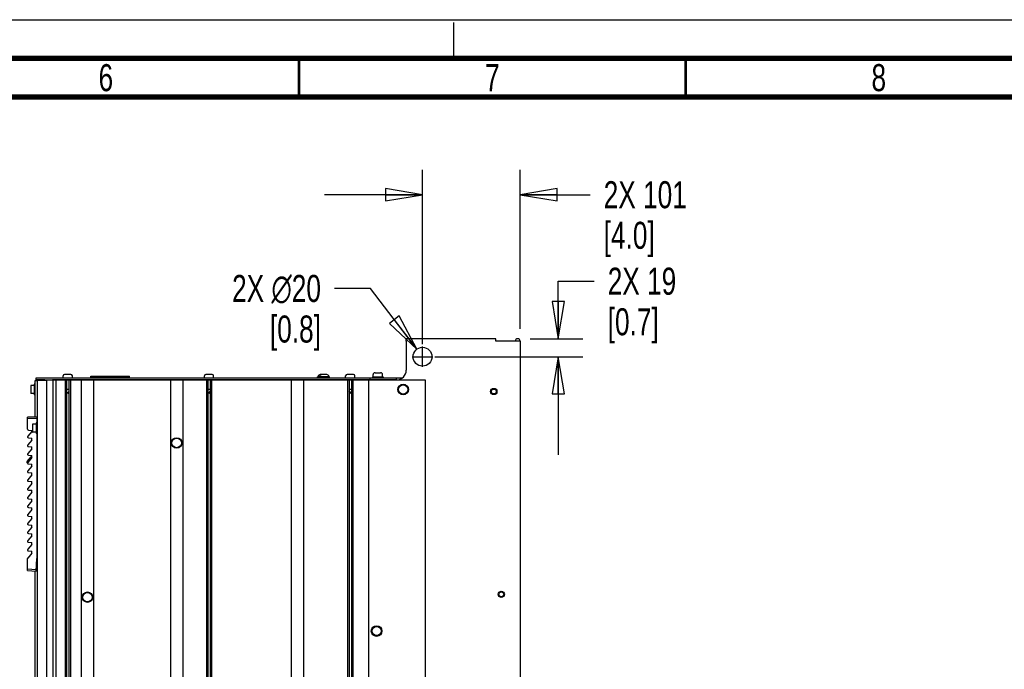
# Paper-space layout 'SUBMITTAL_E2H_2_1' of a CAD drawing. Header units: millimetres. Extents: x 0 to 841, y 0 to 594.
# Tile 46 of 67: x 284 to 412, y 510 to 594. Entities that reach past the tile are written whole.
import ezdxf

# ---------------------------------------------------------------- set-up
doc = ezdxf.new("R2010")
doc.units = ezdxf.units.MM
doc.header["$LTSCALE"] = 46.255
doc.linetypes.add('CENTER', pattern=[0.6, 0.375, -0.075, 0.075, -0.075])
doc.linetypes.add('DASHED', pattern=[0.2, 0.1, -0.1])
doc.layers.get('0').update_dxf_attribs({"linetype": 'CONTINUOUS'})
for name, color, linetype in [('002___PRT_ALL_AXES', 7, 'CONTINUOUS'), ('02___PRT_ALL_AXES', 7, 'CONTINUOUS'), ('CHAMFERS', 7, 'CONTINUOUS'), ('DATUM', 7, 'CONTINUOUS'), ('DEFAULT_1', 7, 'CENTER'), ('DRAFTS', 7, 'CONTINUOUS'), ('NOTES', 7, 'CONTINUOUS'), ('ROUNDS', 7, 'CONTINUOUS')]:
    doc.layers.add(name, color=color, linetype=linetype)
doc.styles.get("Standard").update_dxf_attribs({"font": 'txt', "width": 0.725})
doc.dimstyles.new('DIMSTYLE_1', dxfattribs={"dimtxt": 3.5, "dimasz": 4.8, "dimexe": 3.2, "dimexo": 1.6, "dimgap": 1.75, "dimtad": 0, "dimtih": 1, "dimtoh": 1, "dimdec": 1, "dimzin": 0, "dimdsep": 46, "dimtxsty": 'STANDARD', "dimblk": 'CLOSED', "dimblk1": 'CLOSED', "dimblk2": 'CLOSED', "dimcen": 0.09, "dimadec": 0, "dimazin": 0, "dimtp": 0.4, "dimtm": 0.4, "dimtfac": 1, "dimtdec": 1, "dimtofl": 0, "dimtmove": 0, "dimatfit": 3, "dimldrblk": 'CLOSED', "dimfxl": 1, "dimtolj": 1, "dimtzin": 0, "dimarcsym": 0})
doc.dimstyles.new('DIMSTYLE_2', dxfattribs={"dimtxt": 3.5, "dimasz": 4.8, "dimexe": 3.2, "dimexo": 1.6, "dimtad": 0, "dimtih": 1, "dimtoh": 1, "dimdec": 1, "dimzin": 0, "dimdsep": 46, "dimtxsty": 'STANDARD', "dimblk": 'CLOSED', "dimblk1": 'CLOSED', "dimblk2": 'CLOSED', "dimcen": 0.09, "dimadec": 0, "dimazin": 0, "dimtp": 0.4, "dimtm": 0.4, "dimtfac": 1, "dimtdec": 1, "dimtofl": 0, "dimtmove": 0, "dimatfit": 2, "dimldrblk": 'CLOSED', "dimfxl": 1, "dimtolj": 1, "dimtzin": 0, "dimarcsym": 0})

# ---------------------------------------------------------------- blocks, each defined once
blk = doc.blocks.new('_CLOSED')
at = {"color": 0, "linetype": 'BYBLOCK'}
for p, q in [((0, 0), (-1, 0.167)), ((-1, 0.167), (-1, -0.167)), ((-1, -0.167), (0, 0)), ((-1, 0), (0, 0))]:
    blk.add_line(p, q, dxfattribs=at)
blk = doc.blocks.new('*D15')
at = {"color": 2, "linetype": 'CONTINUOUS'}
for p, q in [((329.73, 559.22), (325.08, 559.22)), ((335.73, 551.36), (329.73, 559.22))]:
    blk.add_line(p, q, dxfattribs=at)
at = {"color": 2, "linetype": 'CONTINUOUS', "xscale": 4.8, "yscale": 4.8, "zscale": 4.8, "rotation": 307.3697860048}
blk.add_blockref('_CLOSED', (335.73, 551.36), dxfattribs=at)
at = {"color": 2, "linetype": 'CONTINUOUS', "insert": (323.33, 560.97), "char_height": 3.5, "width": 17.3542, "attachment_point": 3, "line_spacing_factor": 0.9}
blk.add_mtext('2X \\Fgdt;{\\Fgdt;n}\\Ftxt;20\\P[0.8]', dxfattribs=at)
blk = doc.blocks.new('*D16')
at = {"color": 2, "linetype": 'CONTINUOUS'}
for p, q in [((336.47, 569.6), (336.47, 574.55)), ((349.11, 569.6), (349.11, 574.55)), ((336.47, 571.35), (323.77, 571.35)), ((349.11, 571.35), (358.16, 571.35)), ((336.47, 551.99), (336.47, 569.6)), ((349.11, 553.99), (349.11, 569.6))]:
    blk.add_line(p, q, dxfattribs=at)
at = {"color": 2, "linetype": 'CONTINUOUS', "xscale": 4.8, "yscale": 4.8, "zscale": 4.8}
blk.add_blockref('_CLOSED', (336.47, 571.35), dxfattribs=at)
at = {"color": 2, "linetype": 'CONTINUOUS', "xscale": 4.8, "yscale": 4.8, "zscale": 4.8, "rotation": 180}
blk.add_blockref('_CLOSED', (349.11, 571.35), dxfattribs=at)
at = {"color": 2, "linetype": 'CONTINUOUS', "insert": (359.91, 573.1), "char_height": 3.5, "width": 15.225, "attachment_point": 1, "line_spacing_factor": 0.9}
blk.add_mtext('2X 101\\P[4.0]', dxfattribs=at)
blk = doc.blocks.new('*D17')
at = {"color": 2, "linetype": 'CONTINUOUS'}
for p, q in [((354.03, 552.72), (354.03, 560.16)), ((354.03, 560.16), (358.68, 560.16)), ((350.38, 552.72), (357.23, 552.72)), ((338.07, 550.39), (357.23, 550.39)), ((354.03, 550.39), (354.03, 537.69))]:
    blk.add_line(p, q, dxfattribs=at)
at = {"color": 2, "linetype": 'CONTINUOUS', "xscale": 4.8, "yscale": 4.8, "zscale": 4.8}
for p, rotation in [((354.03, 552.72), 270), ((354.03, 550.39), 90)]:
    blk.add_blockref('_CLOSED', p, dxfattribs=dict(at, rotation=rotation))
at = {"color": 2, "linetype": 'CONTINUOUS', "insert": (360.43, 561.91), "char_height": 3.5, "width": 12.6875, "attachment_point": 1, "line_spacing_factor": 0.9}
blk.add_mtext('2X 19\\P[0.7]', dxfattribs=at)

psp = doc.layouts.new('SUBMITTAL_E2H_2_1')

# ---------------------------------------------------------------- linework, layer by layer
at = {"color": 7, "linetype": 'CONTINUOUS'}
for p, q in [((0, 594), (841, 594)), ((0, 594), (841, 594)), ((290.98, 548.09), (290.17, 548.09)), ((293.54, 547.64), (293.54, 547.89)), ((293.54, 547.89), (298.54, 547.89)), ((298.54, 547.64), (298.54, 547.89)), ((309.25, 548.09), (308.44, 548.09)), ((322.87, 547.64), (322.87, 547.79)), ((324.45, 547.79), (322.87, 547.79)), ((323.08, 547.64), (323.08, 547.79)), ((324.08, 548.08), (323.24, 548.08)), ((324.45, 547.64), (324.45, 547.79)), ((327.52, 548.09), (326.71, 548.09)), ((330.33, 548.32), (331.05, 548.32)), ((285.78, 546.66), (285.78, 545.64)), ((286.23, 546.67), (285.79, 546.67)), ((286.23, 546.67), (286.23, 545.63)), ((286.24, 546.84), (286.24, 545.46)), ((286.36, 546.84), (286.24, 546.84)), ((286.61, 547.3), (286.61, 322.49)), ((286.87, 547.3), (286.87, 547.37)), ((286.87, 547.37), (286.99, 547.37)), ((287.62, 547.39), (288.6, 547.39)), ((288.67, 322.39), (288.67, 547.39)), ((289.09, 322.39), (289.09, 547.39)), ((290.24, 547.39), (290.24, 322.39)), ((290.43, 547.39), (290.43, 322.39)), ((290.72, 547.39), (290.72, 322.39)), ((290.91, 547.39), (290.91, 322.39)), ((292.31, 547.39), (292.31, 322.39)), ((293.9, 547.39), (293.9, 322.39)), ((303.86, 547.39), (303.86, 322.39)), ((305.45, 547.39), (305.45, 322.39)), ((308.51, 547.39), (308.51, 322.39)), ((308.7, 547.39), (308.7, 322.39)), ((308.99, 547.39), (308.99, 322.39)), ((309.18, 547.39), (309.18, 322.39)), ((319.49, 547.39), (319.49, 322.39)), ((321.08, 547.39), (321.08, 322.39)), ((326.78, 547.39), (326.78, 322.39)), ((326.97, 547.39), (326.97, 322.39)), ((327.26, 547.39), (327.26, 322.39)), ((327.44, 547.39), (327.44, 322.39)), ((329.49, 547.39), (329.49, 322.39)), ((332.97, 547.39), (336.83, 547.39)), ((336.83, 547.39), (336.83, 322.39)), ((286.23, 545.63), (285.79, 545.63)), ((286.24, 546.37), (286.23, 546.37)), ((286.24, 545.92), (286.23, 545.92)), ((286.36, 545.46), (286.24, 545.46)), ((290.72, 546.16), (290.43, 546.16)), ((290.58, 545.64), (290.43, 545.89)), ((290.58, 545.64), (290.72, 545.89)), ((308.99, 546.16), (308.7, 546.16)), ((308.84, 545.64), (308.7, 545.89)), ((308.84, 545.64), (308.99, 545.89)), ((327.26, 546.16), (326.97, 546.16)), ((327.11, 545.64), (326.97, 545.89)), ((327.11, 545.64), (327.26, 545.89)), ((286.03, 541.65), (286.03, 540.64)), ((286.48, 541.66), (286.04, 541.66)), ((286.48, 541.66), (286.48, 540.62)), ((286.49, 541.83), (286.49, 540.46)), ((286.61, 541.83), (286.49, 541.83)), ((286.61, 542.29), (286.59, 542.29)), ((286.61, 542.22), (286.59, 542.22)), ((285.94, 540.73), (285.4, 540.1)), ((285.48, 540.89), (285.94, 540.85)), ((285.94, 540.73), (285.94, 540.85)), ((286.48, 540.62), (286.04, 540.62)), ((286.49, 541.37), (286.48, 541.37)), ((286.49, 540.92), (286.48, 540.92)), ((286.61, 540.46), (286.49, 540.46)), ((285.94, 539.6), (285.4, 538.97)), ((285.48, 539.89), (285.94, 539.85)), ((285.94, 539.6), (285.94, 539.85)), ((285.94, 538.48), (285.4, 537.85)), ((285.48, 538.77), (285.94, 538.73)), ((285.48, 537.64), (285.94, 537.6)), ((285.94, 538.48), (285.94, 538.73)), ((285.94, 537.35), (285.94, 537.6)), ((285.94, 537.35), (285.4, 536.72)), ((285.48, 536.52), (285.94, 536.48)), ((285.94, 536.23), (285.94, 536.48)), ((285.94, 536.23), (285.4, 535.6)), ((285.94, 535.1), (285.4, 534.47)), ((285.48, 535.39), (285.94, 535.35)), ((285.94, 535.1), (285.94, 535.35)), ((285.94, 533.98), (285.4, 533.35)), ((285.48, 534.27), (285.94, 534.23)), ((285.94, 533.98), (285.94, 534.23)), ((285.94, 532.85), (285.4, 532.22)), ((285.48, 533.14), (285.94, 533.1)), ((285.94, 532.85), (285.94, 533.1)), ((285.94, 531.72), (285.4, 531.09)), ((285.48, 532.01), (285.94, 531.97)), ((285.94, 531.72), (285.94, 531.97)), ((285.94, 530.6), (285.4, 529.97)), ((285.48, 530.89), (285.94, 530.85)), ((285.94, 530.6), (285.94, 530.85)), ((285.94, 529.47), (285.4, 528.84)), ((285.48, 529.76), (285.94, 529.72)), ((285.94, 529.47), (285.94, 529.72)), ((285.94, 528.35), (285.4, 527.72)), ((285.48, 528.64), (285.94, 528.6)), ((285.48, 527.51), (285.94, 527.47)), ((285.94, 528.35), (285.94, 528.6)), ((285.94, 527.22), (285.94, 527.47)), ((285.94, 527.22), (285.4, 526.59)), ((285.48, 526.39), (285.94, 526.35)), ((285.94, 526.1), (285.94, 526.35)), ((285.94, 526.1), (285.4, 525.47)), ((285.94, 524.97), (285.4, 524.34)), ((285.48, 525.26), (285.94, 525.22)), ((285.94, 524.97), (285.94, 525.22)), ((286.59, 523.1), (286.51, 523.1)), ((286.59, 523.16), (286.52, 523.16)), ((286.59, 523.1), (286.59, 523.16)), ((286.61, 523.16), (286.59, 523.16)), ((286.61, 523.1), (286.59, 523.1))]:
    psp.add_line(p, q, dxfattribs=at)
at = {"color": 7, "linetype": 'DASHED'}
psp.add_line((340.5, 589), (340.5, 594), dxfattribs=at)
at = {"color": 3, "linetype": 'CONTINUOUS'}
for p, q in [((334.36, 552.39), (334.36, 552.72)), ((345.96, 552.72), (334.36, 552.72)), ((345.96, 552.39), (345.96, 552.72)), ((349.11, 552.39), (345.96, 552.39)), ((349.11, 552.39), (349.11, 321.64)), ((298.54, 547.66), (293.54, 547.66))]:
    psp.add_line(p, q, dxfattribs=at)
at = {"color": 7, "linetype": 'CONTINUOUS'}
for points, const_width in [([(836, 589), (15, 589)], 0.7), ([(320.5, 584), (320.5, 589)], 0.35), ([(370.5, 584), (370.5, 589)], 0.35), ([(831, 584), (20, 584)], 0.7)]:
    psp.add_lwpolyline(points, dxfattribs=dict(at, const_width=const_width))
at = {"color": 3, "linetype": 'CONTINUOUS'}
for centre, radius in [((336.47, 550.39), 1.22), ((345.69, 545.89), 0.312), ((346.66, 519.64), 0.312)]:
    psp.add_circle(centre, radius, dxfattribs=at)
at = {"color": 7, "linetype": 'CONTINUOUS'}
for centre in [(304.66, 539.23), (293.11, 519.27)]:
    psp.add_circle(centre, 0.613, dxfattribs=at)
at = {"color": 3, "linetype": 'CONTINUOUS'}
psp.add_arc((348.78, 552.39), 0.325, 0, 180, dxfattribs=at)
at = {"color": 7, "linetype": 'CONTINUOUS'}
for centre, radius, start, end in [((290.17, 547.9), 0.188, 90, 180), ((290.98, 547.9), 0.188, 0, 90), ((308.44, 547.9), 0.188, 90, 180), ((309.25, 547.9), 0.188, 0, 90), ((323.24, 547.79), 0.287, 90, 180), ((323.45, 547.79), 0.287, 90, 180), ((324.08, 547.79), 0.287, 0, 90), ((326.71, 547.9), 0.188, 90, 180), ((327.52, 547.9), 0.188, 0, 90), ((330.33, 548.07), 0.25, 90, 180), ((331.05, 548.07), 0.25, 0, 90), ((285.79, 546.66), 0.0125, 90, 180), ((285.79, 545.64), 0.0125, 180, 270), ((286.04, 541.65), 0.0125, 90, 180), ((285.49, 541.01), 0.125, 180, 265), ((286.04, 540.64), 0.0125, 180, 270), ((285.49, 540.02), 0.125, 139.3987, 265), ((285.49, 538.89), 0.125, 139.3987, 265), ((285.49, 537.77), 0.125, 139.3987, 265), ((285.49, 536.64), 0.125, 139.3987, 265), ((285.49, 535.52), 0.125, 139.3987, 265), ((285.49, 534.39), 0.125, 139.3987, 265), ((285.49, 533.26), 0.125, 139.3987, 265), ((285.49, 532.14), 0.125, 139.3987, 265), ((285.49, 531.01), 0.125, 139.3987, 265), ((285.49, 529.89), 0.125, 139.3987, 265), ((285.49, 528.76), 0.125, 139.3987, 265), ((285.49, 527.64), 0.125, 139.3987, 265), ((285.49, 526.51), 0.125, 139.3987, 265), ((285.49, 525.39), 0.125, 139.3987, 265), ((285.49, 524.26), 0.125, 139.3987, 180)]:
    psp.add_arc(centre, radius, start, end, dxfattribs=at)
at = {"layer": '002___PRT_ALL_AXES', "color": 7, "linetype": 'CONTINUOUS'}
for p, q in [((286.99, 547.39), (286.99, 547.3)), ((287.62, 547.3), (287.62, 547.39)), ((288.67, 322.39), (288.67, 547.39))]:
    psp.add_line(p, q, dxfattribs=at)
for centre in [(345.69, 545.89), (346.66, 519.64)]:
    psp.add_circle(centre, 0.406, dxfattribs=at)
at = {"layer": '02___PRT_ALL_AXES', "color": 7, "linetype": 'CONTINUOUS'}
for p, q in [((330.01, 547.8), (330.01, 547.64)), ((330.01, 547.8), (331.36, 547.8)), ((330.08, 547.8), (330.08, 548.07)), ((331.3, 547.8), (331.3, 548.07)), ((331.36, 547.8), (331.36, 547.64))]:
    psp.add_line(p, q, dxfattribs=at)
for centre in [(304.66, 539.23), (293.11, 519.27)]:
    psp.add_circle(centre, 0.675, dxfattribs=at)
at = {"layer": 'CHAMFERS', "color": 7, "linetype": 'CONTINUOUS'}
for p, q in [((286.59, 542.57), (285.37, 542.55)), ((285.37, 541.01), (285.37, 542.55)), ((286.59, 542.38), (285.37, 542.36)), ((286.59, 542.57), (286.59, 542.38)), ((285.37, 522.73), (285.37, 524.26)), ((286.49, 522.65), (286.59, 524.29)), ((285.37, 522.92), (286.5, 522.84)), ((285.37, 522.73), (286.49, 522.65))]:
    psp.add_line(p, q, dxfattribs=at)
at = {"layer": 'DATUM', "color": 7, "linetype": 'CONTINUOUS'}
psp.add_line((286.36, 547.3), (286.61, 547.3), dxfattribs=at)
for centre in [(333.97, 546.14), (330.53, 514.89)]:
    psp.add_circle(centre, 0.688, dxfattribs=at)
at = {"layer": 'DEFAULT_1', "color": 7, "linetype": 'CENTER'}
for p, q in [((336.47, 549.07), (336.47, 551.71)), ((335.15, 550.39), (337.79, 550.39))]:
    psp.add_line(p, q, dxfattribs=at)
at = {"layer": 'DRAFTS', "color": 7, "linetype": 'CONTINUOUS'}
for p, q in [((285.31, 536.81), (285.84, 537.43)), ((286.57, 524), (286.57, 523.61)), ((286.57, 523.61), (286.59, 523.69)), ((286.57, 523.61), (286.59, 523.61)), ((286.59, 523.26), (286.59, 523.16))]:
    psp.add_line(p, q, dxfattribs=at)
for centre, start, end in [((285.4, 536.73), 139.3987, 255.8638), ((285.93, 537.35), 90.5, 139.3987)]:
    psp.add_arc(centre, 0.125, start, end, dxfattribs=at)
at = {"layer": 'NOTES', "color": 7, "linetype": 'CONTINUOUS'}
for p, q in [((286.36, 542.57), (286.36, 547.3)), ((287.8, 547.3), (286.61, 547.3)), ((287.8, 547.3), (287.8, 322.49)), ((286.36, 506.24), (286.36, 522.65))]:
    psp.add_line(p, q, dxfattribs=at)
for centre in [(333.97, 546.14), (330.53, 514.89)]:
    psp.add_circle(centre, 0.594, dxfattribs=at)
at = {"layer": 'ROUNDS', "color": 3, "linetype": 'CONTINUOUS'}
for p, q in [((334.36, 552.39), (334.36, 548.64)), ((286.5, 547.41), (333.08, 547.41))]:
    psp.add_line(p, q, dxfattribs=at)
at = {"layer": 'ROUNDS', "color": 7, "linetype": 'CONTINUOUS'}
for p, q in [((289.98, 547.71), (289.98, 547.9)), ((291.17, 547.71), (291.17, 547.9)), ((308.25, 547.71), (308.25, 547.9)), ((309.44, 547.71), (309.44, 547.9)), ((326.52, 547.71), (326.52, 547.9)), ((327.71, 547.71), (327.71, 547.9)), ((286.5, 547.39), (286.5, 547.64)), ((286.5, 547.64), (333.85, 547.64)), ((287.62, 547.39), (286.5, 547.39)), ((288.6, 547.39), (288.6, 547.41)), ((332.97, 547.39), (288.6, 547.39)), ((329.69, 547.39), (329.69, 547.64)), ((333.08, 547.64), (333.08, 547.41)), ((286.59, 542.38), (286.59, 541.83)), ((286.59, 540.46), (286.59, 524.29)), ((286.59, 523.2), (286.59, 524.29))]:
    psp.add_line(p, q, dxfattribs=at)
at = {"layer": 'ROUNDS', "color": 3, "linetype": 'CONTINUOUS'}
psp.add_arc((333.11, 548.64), 1.25, 270, 360, dxfattribs=at)
at = {"layer": 'ROUNDS', "color": 7, "linetype": 'CONTINUOUS'}
for centre, start, end in [((290.04, 547.71), 180, 270), ((291.11, 547.71), 270, 360), ((308.31, 547.71), 180, 270), ((309.38, 547.71), 270, 360), ((326.58, 547.71), 180, 270), ((327.64, 547.71), 270, 360)]:
    psp.add_arc(centre, 0.0625, start, end, dxfattribs=at)

# ---------------------------------------------------------------- texts
at = {"color": 2, "linetype": 'CONTINUOUS', "char_height": 3.5, "width": 2.5375, "attachment_point": 2, "line_spacing_factor": 0.9}
for s, insert in [('6', (295.5, 588.25)), ('7', (345.5, 588.25)), ('8', (395.5, 588.25))]:
    psp.add_mtext(s, dxfattribs=dict(at, insert=insert))

# ---------------------------------------------------------------- dimensions: what is measured, and where the dimension line sits
at = {"color": 2, "linetype": 'CONTINUOUS'}
for base, p1, angle, text, picture, middle in [((336.47, 571.35), (349.11, 552.39), 180, '2X 101\\P[4.0]', '*D16', (367.52, 568.73)), ((354.03, 550.39), (348.78, 552.72), 270, '2X 19\\P[0.7]', '*D17', (366.78, 557.54))]:
    dim = psp.add_linear_dim(base=base, p1=p1, p2=(336.47, 550.39), angle=angle, text=text, dimstyle='DIMSTYLE_1', dxfattribs=at)
    dim.commit()
    dim.dimension.update_dxf_attribs({"geometry": picture, "text_midpoint": middle, "dimtype": 160})
dim = psp.add_diameter_dim_2p(p1=(335.73, 551.36), p2=(337.21, 549.42), text='2X %%c20\\P[0.8]', dimstyle='DIMSTYLE_2', override={"dimpost": '<>'}, dxfattribs=at)
dim.commit()
dim.dimension.update_dxf_attribs({"geometry": '*D15', "text_midpoint": (314.65, 556.59), "dimtype": 163})

doc.saveas('drawing.dxf')
